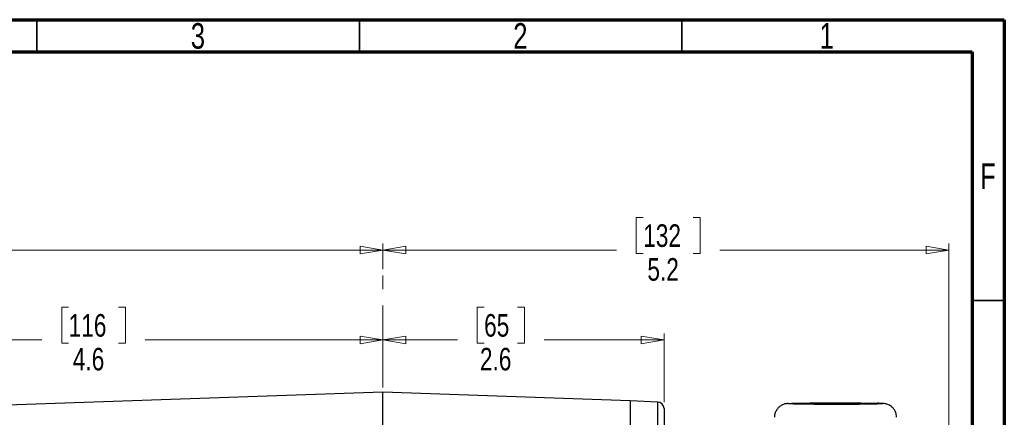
# Model space of a CAD drawing. Header units: inches. Extents: x 0.6 to 16.3, y 0.2 to 11.5.
# Tile 17 of 17: x 10.3 to 16.3, y 9.1 to 11.5. Entities that reach past the tile are written whole.
import ezdxf

# ---------------------------------------------------------------- set-up
doc = ezdxf.new("R2010")
doc.units = ezdxf.units.IN
doc.header["$MEASUREMENT"] = 0
doc.linetypes.add('CENTERX2', pattern=[0.8, 0.5, -0.1, 0.1, -0.1])
doc.styles.add('SLDTEXTSTYLE0', font='TXT', dxfattribs={"width": 0.75})
doc.dimstyles.new('SLDDIMSTYLE1', dxfattribs={"dimtxt": 0.137795, "dimasz": 0.14, "dimexe": 0, "dimexo": 0.0625, "dimgap": 0.034449, "dimtad": 0, "dimdec": 1, "dimlfac": 1.5, "dimrnd": 1e-09, "dimzin": 12, "dimdsep": 46, "dimtxsty": 'SLDTEXTSTYLE0', "dimblk1": 'CLOSED', "dimblk2": 'CLOSED', "dimsah": 1, "dimcen": 0.09, "dimadec": 0, "dimazin": 3, "dimtfac": 1, "dimtdec": 1, "dimtofl": 0, "dimtmove": 0, "dimatfit": 3, "dimldrblk": 'CLOSED', "dimfxl": 0, "dimfrac": 2, "dimtolj": 1, "dimtzin": 12, "dimarcsym": 0})

# ---------------------------------------------------------------- blocks, each defined once
blk = doc.blocks.new('_Closed')
at = {"color": 0, "linetype": 'ByBlock', "lineweight": -2}
for p, q in [((-1, 0.166667), (0, 0)), ((-1, 0.166667), (-1, -0.166667)), ((0, 0), (-1, -0.166667)), ((0, 0), (-1, 0))]:
    blk.add_line(p, q, dxfattribs=at)
blk = doc.blocks.new('_D_7')
at = {"color": 7, "linetype": 'Continuous', "lineweight": 0}
for p, q in [((13.1629, 9.7415), (13.1209, 9.7415)), ((13.1209, 9.7415), (13.1209, 9.5227)), ((13.3665, 9.7415), (13.4085, 9.7415)), ((13.4085, 9.7415), (13.4085, 9.5227)), ((14.2617, 9.1631), (14.2617, 9.5824)), ((12.5454, 9.543), (13.0001, 9.543)), ((13.1209, 9.5227), (13.1629, 9.5227)), ((13.4085, 9.5227), (13.3665, 9.5227)), ((14.2617, 9.543), (13.5293, 9.543))]:
    blk.add_line(p, q, dxfattribs=at)
at = {"color": 7, "linetype": 'Continuous', "lineweight": 18, "xscale": 0.14, "yscale": 0.14, "rotation": 180.0000000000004}
blk.add_blockref('_Closed', (12.5454, 9.543), dxfattribs=at)
at = {"color": 7, "linetype": 'Continuous', "lineweight": 18, "xscale": 0.14, "yscale": 0.14}
blk.add_blockref('_Closed', (14.2617, 9.543), dxfattribs=at)
at = {"color": 7, "linetype": 'Continuous', "lineweight": 18, "char_height": 0.1378, "attachment_point": 1, "style": 'SLDTEXTSTYLE0'}
for s, insert in [('65', (13.1629, 9.7003)), ('2.6', (13.1374, 9.4942))]:
    blk.add_mtext(s, dxfattribs=dict(at, insert=insert))
blk = doc.blocks.new('_D_8')
at = {"color": 7, "linetype": 'Continuous', "lineweight": 0}
for p, q in [((14.1342, 10.289), (14.0922, 10.289)), ((14.0922, 10.289), (14.0922, 10.0703)), ((14.4396, 10.289), (14.4816, 10.289)), ((14.4816, 10.289), (14.4816, 10.0703)), ((12.5454, 9.9752), (12.5454, 10.1299)), ((16.0007, 7.5127), (16.0007, 10.1299)), ((12.5454, 10.0906), (13.9714, 10.0906)), ((14.0922, 10.0703), (14.1342, 10.0703)), ((14.4816, 10.0703), (14.4396, 10.0703)), ((16.0007, 10.0906), (14.6024, 10.0906))]:
    blk.add_line(p, q, dxfattribs=at)
at = {"color": 7, "linetype": 'Continuous', "lineweight": 18, "xscale": 0.14, "yscale": 0.14, "rotation": 180.0000000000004}
blk.add_blockref('_Closed', (12.5454, 10.0906), dxfattribs=at)
at = {"color": 7, "linetype": 'Continuous', "lineweight": 18, "xscale": 0.14, "yscale": 0.14}
blk.add_blockref('_Closed', (16.0007, 10.0906), dxfattribs=at)
at = {"color": 7, "linetype": 'Continuous', "lineweight": 18, "char_height": 0.1378, "attachment_point": 1, "style": 'SLDTEXTSTYLE0'}
for s, insert in [('132', (14.1342, 10.2479)), ('5.2', (14.1596, 10.0417))]:
    blk.add_mtext(s, dxfattribs=dict(at, insert=insert))
blk = doc.blocks.new('_D_9')
at = {"color": 7, "linetype": 'Continuous', "lineweight": 0}
for p, q in [((10.6266, 9.7415), (10.5846, 9.7415)), ((10.5846, 9.7415), (10.5846, 9.5227)), ((10.932, 9.7415), (10.974, 9.7415)), ((10.974, 9.7415), (10.974, 9.5227)), ((9.5001, 8.6286), (9.5001, 9.5824)), ((9.5001, 9.543), (10.4638, 9.543)), ((10.5846, 9.5227), (10.6266, 9.5227)), ((10.974, 9.5227), (10.932, 9.5227)), ((12.5454, 9.543), (11.0948, 9.543))]:
    blk.add_line(p, q, dxfattribs=at)
at = {"color": 7, "linetype": 'Continuous', "lineweight": 18, "xscale": 0.14, "yscale": 0.14, "rotation": 180.0000000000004}
blk.add_blockref('_Closed', (9.5001, 9.543), dxfattribs=at)
at = {"color": 7, "linetype": 'Continuous', "lineweight": 18, "xscale": 0.14, "yscale": 0.14}
blk.add_blockref('_Closed', (12.5454, 9.543), dxfattribs=at)
at = {"color": 7, "linetype": 'Continuous', "lineweight": 18, "char_height": 0.1378, "attachment_point": 1, "style": 'SLDTEXTSTYLE0'}
for s, insert in [('116', (10.6266, 9.7003)), ('4.6', (10.652, 9.4942))]:
    blk.add_mtext(s, dxfattribs=dict(at, insert=insert))
blk = doc.blocks.new('_D_10')
at = {"color": 7, "linetype": 'Continuous', "lineweight": 0}
for p, q in [((9.5014, 10.289), (9.4595, 10.289)), ((9.4595, 10.289), (9.4595, 10.0703)), ((9.8069, 10.289), (9.8489, 10.289)), ((9.8489, 10.289), (9.8489, 10.0703)), ((7.2651, 7.9513), (7.2651, 10.1299)), ((12.5454, 9.9752), (12.5454, 10.1299)), ((7.2651, 10.0906), (9.3387, 10.0906)), ((9.4595, 10.0703), (9.5014, 10.0703)), ((9.8489, 10.0703), (9.8069, 10.0703)), ((12.5454, 10.0906), (9.9697, 10.0906))]:
    blk.add_line(p, q, dxfattribs=at)
at = {"color": 7, "linetype": 'Continuous', "lineweight": 18, "xscale": 0.14, "yscale": 0.14, "rotation": 180.0000000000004}
blk.add_blockref('_Closed', (7.2651, 10.0906), dxfattribs=at)
at = {"color": 7, "linetype": 'Continuous', "lineweight": 18, "xscale": 0.14, "yscale": 0.14}
blk.add_blockref('_Closed', (12.5454, 10.0906), dxfattribs=at)
at = {"color": 7, "linetype": 'Continuous', "lineweight": 18, "char_height": 0.1378, "attachment_point": 1, "style": 'SLDTEXTSTYLE0'}
for s, insert in [('201', (9.5014, 10.2479)), ('7.9', (9.5269, 10.0417))]:
    blk.add_mtext(s, dxfattribs=dict(at, insert=insert))

msp = doc.modelspace()

# ---------------------------------------------------------------- linework, layer by layer
at = {"color": 7, "linetype": 'Continuous', "lineweight": 70}
for p, q in [((0.5906, 11.4961), (16.3386, 11.4961)), ((16.3386, 11.4961), (16.3386, 0.1969)), ((0.7874, 11.2992), (16.1417, 11.2992)), ((16.1417, 11.2992), (16.1417, 0.3937))]:
    msp.add_line(p, q, dxfattribs=at)
at = {"color": 7, "linetype": 'Continuous', "lineweight": 35}
for p, q in [((10.4331, 11.2992), (10.4331, 11.4961)), ((12.4016, 11.2992), (12.4016, 11.4961)), ((14.3701, 11.2992), (14.3701, 11.4961)), ((16.1417, 9.7835), (16.3386, 9.7835))]:
    msp.add_line(p, q, dxfattribs=at)
at = {"color": 7, "linetype": 'CENTERX2', "lineweight": 18}
msp.add_line((12.5454, 3.6522), (12.5454, 9.9358), dxfattribs=at)
at = {"color": 7, "linetype": 'Continuous', "lineweight": 25}
for p, q in [((12.5454, 9.2244), (10.1843, 9.142)), ((14.0552, 9.1717), (12.5454, 9.2244)), ((12.5454, 8.867), (12.5454, 9.2244)), ((14.2235, 9.1637), (14.0551, 9.1711)), ((14.0551, 9.1711), (14.0551, 8.7964)), ((14.2617, 9.1238), (14.2617, 8.7597))]:
    msp.add_line(p, q, dxfattribs=at)
at = {"color": 8, "linetype": 'Continuous', "lineweight": 25}
msp.add_line((14.2235, 8.7922), (14.2235, 9.1637), dxfattribs=at)
at = {"color": 7, "linetype": 'Continuous', "lineweight": 25}
msp.add_arc((14.2217, 9.1238), 0.04, 360, 87.5, dxfattribs=at)
msp.add_open_spline([(14.0551, 9.1717), (14.0551, 9.1697), (14.0551, 9.1658), (14.0551, 9.1339), (14.0551, 9.0836), (14.0551, 9.0129), (14.0551, 8.9247), (14.0551, 8.8509), (14.0551, 8.814)], degree=3, dxfattribs=at)
for points, knots in [([(15.0198, 9.1545), (15.0181, 9.1544), (15.0145, 9.1542), (15.0091, 9.1536), (15.001, 9.1522), (14.9893, 9.1488), (14.9761, 9.1426), (14.9623, 9.1325), (14.9493, 9.1179), (14.9399, 9.099), (14.9351, 9.0823), (14.9361, 9.0726), (14.9363, 9.0704)], [0, 0, 0, 0, 0.099371, 0.202976, 0.296993, 0.369721, 0.462641, 0.571138, 0.68822, 0.820452, 0.959669, 1, 1, 1, 1]), ([(15.0273, 9.1548), (15.029, 9.155), (15.0345, 9.1555), (15.0589, 9.1563), (15.0933, 9.157), (15.1288, 9.1575), (15.1538, 9.1578), (15.1751, 9.158), (15.1914, 9.1582), (15.2081, 9.1583), (15.2239, 9.1583), (15.2386, 9.1584), (15.2523, 9.1585), (15.2661, 9.1585), (15.2799, 9.1585), (15.2894, 9.1585), (15.2956, 9.1586), (15.308, 9.1586), (15.3298, 9.1586), (15.3534, 9.1585), (15.3694, 9.1584), (15.3793, 9.1584), (15.3863, 9.1584), (15.3944, 9.1583), (15.4023, 9.1583), (15.4113, 9.1582), (15.4324, 9.1581), (15.4634, 9.1578), (15.502, 9.1574), (15.5332, 9.1568), (15.5491, 9.1564), (15.5567, 9.1562)], [0, 0, 0, 0, 0.03998, 0.134176, 0.234298, 0.286683, 0.340555, 0.366674, 0.392792, 0.418853, 0.44501, 0.465279, 0.485548, 0.505814, 0.526075, 0.546337, 0.547113, 0.553242, 0.600094, 0.641892, 0.656579, 0.671266, 0.685953, 0.688268, 0.707945, 0.722388, 0.729994, 0.806492, 0.873546, 0.940475, 1, 1, 1, 1]), ([(15.5929, 9.153), (15.5904, 9.1528), (15.5842, 9.1522), (15.5581, 9.1513), (15.5235, 9.1505), (15.488, 9.15), (15.463, 9.1497), (15.4417, 9.1495), (15.4254, 9.1494), (15.4087, 9.1493), (15.3929, 9.1492), (15.3782, 9.1491), (15.3645, 9.1491), (15.3507, 9.1491), (15.3369, 9.149), (15.3274, 9.149), (15.3212, 9.149), (15.3088, 9.149), (15.287, 9.149), (15.2634, 9.1491), (15.2474, 9.1491), (15.2375, 9.1491), (15.2305, 9.1492), (15.2224, 9.1492), (15.2145, 9.1493), (15.2055, 9.1493), (15.1844, 9.1495), (15.1534, 9.1497), (15.1148, 9.1502), (15.0836, 9.1507), (15.0677, 9.1511), (15.0601, 9.1513)], [0, 0, 0, 0, 0.062847, 0.154799, 0.252537, 0.303674, 0.356263, 0.381759, 0.407256, 0.432696, 0.458229, 0.478016, 0.497802, 0.517585, 0.537364, 0.557143, 0.557901, 0.563884, 0.60962, 0.650422, 0.664759, 0.679096, 0.693433, 0.695693, 0.714902, 0.729, 0.736425, 0.811101, 0.876558, 0.941892, 1, 1, 1, 1]), ([(15.6804, 9.0706), (15.6804, 9.0765), (15.6803, 9.0896), (15.6731, 9.108), (15.6626, 9.124), (15.6504, 9.1358), (15.638, 9.144), (15.6266, 9.1491), (15.6174, 9.1518), (15.6106, 9.1531), (15.6049, 9.1539), (15.5981, 9.1546), (15.5878, 9.1552), (15.576, 9.1557), (15.5649, 9.156), (15.5622, 9.1561)], [0, 0, 0, 0, 0.070776, 0.157084, 0.232916, 0.300649, 0.360814, 0.412974, 0.457168, 0.495479, 0.542944, 0.618849, 0.757206, 0.939269, 1, 1, 1, 1])]:
    msp.add_open_spline(points, degree=3, knots=knots, dxfattribs=at)
at = {"color": 8, "linetype": 'Continuous', "lineweight": 25}
for points, knots in [([(15.0601, 9.1513), (15.0557, 9.1515), (15.0472, 9.1517), (15.0365, 9.1521), (15.0274, 9.1526), (15.0209, 9.1531), (15.0184, 9.1537), (15.0191, 9.1543), (15.0246, 9.1546), (15.0273, 9.1548)], [0, 0, 0, 0, 0.124768, 0.236176, 0.374199, 0.532259, 0.690318, 0.848378, 1, 1, 1, 1]), ([(15.5567, 9.1562), (15.5611, 9.1561), (15.5696, 9.1559), (15.5803, 9.1554), (15.5894, 9.155), (15.596, 9.1544), (15.5982, 9.1539), (15.5982, 9.1534), (15.5942, 9.1531), (15.5929, 9.153)], [0, 0, 0, 0, 0.135122, 0.255775, 0.405251, 0.576427, 0.747603, 0.918779, 1, 1, 1, 1])]:
    msp.add_open_spline(points, degree=3, knots=knots, dxfattribs=at)

# ---------------------------------------------------------------- texts
at = {"color": 7, "linetype": 'Continuous', "lineweight": 0, "char_height": 0.1562, "attachment_point": 2, "style": 'SLDTEXTSTYLE0'}
for s, insert in [('3', (11.4157, 11.4753)), ('2', (13.3843, 11.4753)), ('1', (15.2543, 11.4753)), ('F', (16.2385, 10.619))]:
    msp.add_mtext(s, dxfattribs=dict(at, insert=insert))

# ---------------------------------------------------------------- dimensions: what is measured, and where the dimension line sits
at = {"color": 7, "linetype": 'Continuous', "lineweight": 18}
for base, p1, p2, picture, middle in [((7.2651, 10.0906), (12.5454, 9.9358), (7.2651, 7.9119), '_D_10', (9.6542, 10.0906)), ((12.5454, 10.0906), (16.0007, 7.4733), (12.5454, 9.9358), '_D_8', (14.2869, 10.0906)), ((9.5001, 9.543), (12.5454, 9.9358), (9.5001, 8.5892), '_D_9', (10.7793, 9.543)), ((14.2617, 9.543), (12.5454, 9.9358), (14.2617, 9.1238), '_D_7', (13.2647, 9.543))]:
    dim = msp.add_linear_dim(base=base, p1=p1, p2=p2, dimstyle='SLDDIMSTYLE1', dxfattribs=at)
    dim.commit()
    dim.dimension.update_dxf_attribs({"geometry": picture, "text_midpoint": middle, "dimtype": 160})

doc.saveas('drawing.dxf')
